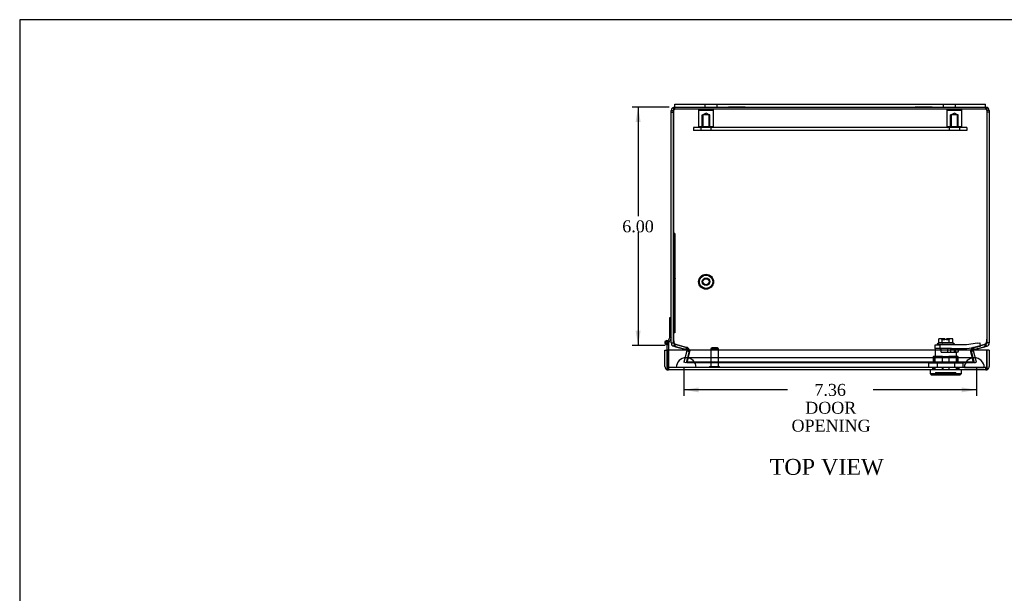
# Model space of a CAD drawing. Header units: inches. Extents: x 0.2 to 65.9, y -0.4 to 43.8.
# Tile 4 of 9: x 0.2 to 24.9, y 29.4 to 43.8. Entities that reach past the tile are written whole.
import ezdxf
from ezdxf.enums import TextEntityAlignment as Align
from ezdxf.lldxf.tags import DXFTag

# ---------------------------------------------------------------- set-up
doc = ezdxf.new("R2010")
doc.units = ezdxf.units.IN
doc.header["$MEASUREMENT"] = 0
for name, color, linetype in [('COM54601-12', 7, 'Continuous'), ('COM54602-8', 7, 'Continuous'), ('COM54603-5', 7, 'Continuous'), ('COM54604-3', 7, 'Continuous'), ('COM70219', 7, 'Continuous'), ('Default', 7, 'Continuous'), ('HNG14586-9B', 7, 'Continuous'), ('HNG14586-9C', 7, 'Continuous'), ('HNG14586-9P', 7, 'Continuous'), ('LOK10017', 7, 'Continuous'), ('QLB20280', 7, 'Continuous'), ('STD26020', 7, 'Continuous'), ('STD26152', 7, 'Continuous')]:
    doc.layers.add(name, color=color, linetype=linetype)
doc.styles.add('SEACAD_Times_New_Roman', font='times.ttf')
tags = doc.linetypes.add('HIDDEN2', pattern=[0.1875, 0.125, -0.0625]).pattern_tags.tags
tags[6:7] = [DXFTag(74, 4), DXFTag(75, 0), DXFTag(340, '0'), DXFTag(46, 0.0), DXFTag(50, 0.0), DXFTag(44, 0.0), DXFTag(45, 0.0)]
tags[4:5] = [DXFTag(74, 4), DXFTag(75, 0), DXFTag(340, '0'), DXFTag(46, 0.0), DXFTag(50, 0.0), DXFTag(44, 0.0), DXFTag(45, 0.0)]
doc.dimstyles.new('HAMMOND_(STH_-_48x32)', dxfattribs={"dimtxt": 0.3, "dimasz": 0.375, "dimexe": 0.15, "dimexo": 0.15, "dimgap": 0.075, "dimtad": 0, "dimtih": 1, "dimtoh": 1, "dimzin": 0, "dimdsep": 46, "dimtxsty": 'SEACAD_Times_New_Roman', "dimblk1": '_SE_FILLED', "dimblk2": '_SE_FILLED', "dimsah": 1, "dimcen": 0.15, "dimadec": 0, "dimazin": 0, "dimtfac": 0.8, "dimtofl": 0, "dimtmove": 0, "dimatfit": 3, "dimfxl": 1, "dimtolj": 1, "dimtzin": 0, "dimarcsym": 0})

# ---------------------------------------------------------------- blocks, each defined once
blk = doc.blocks.new('SE1')
at = {"layer": 'COM54601-12', "color": 7, "linetype": 'HIDDEN2'}
for p, q in [((16.651, 41.584), (16.651, 41.641)), ((24.479, 41.584), (24.479, 41.641)), ((24.479, 41.584), (16.651, 41.584)), ((16.686, 35.667), (16.643, 35.679)), ((16.666, 35.624), (16.666, 35.679)), ((24.486, 35.679), (24.444, 35.667)), ((24.463, 35.624), (24.463, 35.679)), ((16.686, 35.667), (16.952, 35.596)), ((16.701, 35.667), (16.967, 35.596)), ((16.958, 35.505), (16.883, 35.226)), ((17.013, 35.49), (16.938, 35.211)), ((16.94, 35.548), (16.952, 35.596)), ((16.959, 35.513), (16.958, 35.505)), ((16.958, 35.505), (17.013, 35.49)), ((17.026, 35.505), (16.958, 35.226)), ((17.026, 35.49), (16.958, 35.211)), ((16.959, 35.513), (17.016, 35.515)), ((16.967, 35.541), (16.967, 35.596)), ((17.016, 35.515), (17.013, 35.49)), ((17.029, 35.513), (17.026, 35.505)), ((17.028, 35.508), (17.026, 35.49)), ((17.026, 35.49), (17.028, 35.508)), ((17.026, 35.505), (17.026, 35.49)), ((17.028, 35.508), (17.028, 35.511)), ((17.029, 35.513), (17.029, 35.515)), ((24.101, 35.513), (24.101, 35.515)), ((24.104, 35.505), (24.101, 35.513)), ((24.102, 35.511), (24.102, 35.508)), ((24.104, 35.49), (24.102, 35.508)), ((24.102, 35.508), (24.104, 35.49)), ((24.172, 35.226), (24.104, 35.505)), ((24.104, 35.505), (24.104, 35.49)), ((24.172, 35.211), (24.104, 35.49)), ((24.17, 35.513), (24.113, 35.515)), ((24.113, 35.515), (24.116, 35.49)), ((24.171, 35.505), (24.116, 35.49)), ((24.191, 35.211), (24.116, 35.49)), ((24.162, 35.596), (24.429, 35.667)), ((24.162, 35.541), (24.162, 35.596)), ((24.17, 35.513), (24.171, 35.505)), ((24.246, 35.226), (24.171, 35.505)), ((24.177, 35.596), (24.444, 35.667)), ((24.19, 35.548), (24.177, 35.596)), ((16.938, 35.211), (16.883, 35.226)), ((16.958, 35.211), (16.958, 35.226)), ((24.172, 35.226), (16.958, 35.226)), ((24.172, 35.211), (16.958, 35.211)), ((24.172, 35.211), (24.172, 35.226)), ((24.191, 35.211), (24.246, 35.226))]:
    blk.add_line(p, q, dxfattribs=at)
at = {"layer": 'COM54601-12', "color": 7, "linetype": 'Continuous'}
for p, q in [((16.658, 41.641), (16.651, 41.641)), ((24.479, 41.641), (24.471, 41.641)), ((16.565, 41.514), (16.565, 41.555)), ((16.565, 41.555), (16.622, 41.555)), ((16.565, 41.514), (16.622, 41.514)), ((16.565, 35.888), (16.565, 41.514)), ((16.622, 41.514), (16.622, 41.555)), ((16.622, 41.555), (16.622, 35.801)), ((16.622, 35.888), (16.622, 41.514)), ((24.565, 41.555), (24.508, 41.555)), ((24.508, 41.555), (24.508, 41.514)), ((24.508, 41.555), (24.508, 35.801)), ((24.508, 41.514), (24.508, 35.888)), ((24.565, 41.514), (24.508, 41.514)), ((24.565, 41.555), (24.565, 41.514)), ((24.565, 41.514), (24.565, 35.888)), ((16.565, 35.707), (16.565, 35.888)), ((16.565, 35.707), (16.622, 35.707)), ((16.622, 35.707), (16.622, 35.888)), ((16.629, 35.624), (16.643, 35.679)), ((24.501, 35.624), (24.486, 35.679)), ((24.508, 35.888), (24.508, 35.707)), ((24.565, 35.707), (24.508, 35.707)), ((24.565, 35.888), (24.565, 35.707)), ((16.629, 35.624), (16.671, 35.612)), ((16.671, 35.612), (16.938, 35.541)), ((16.701, 35.612), (16.967, 35.541)), ((16.938, 35.541), (16.94, 35.548)), ((24.162, 35.541), (24.429, 35.612)), ((24.192, 35.541), (24.19, 35.548)), ((24.192, 35.541), (24.459, 35.612)), ((24.459, 35.612), (24.501, 35.624))]:
    blk.add_line(p, q, dxfattribs=at)
for centre, radius, start, end in [((16.651, 41.555), 0.086, 90, 180), ((24.479, 41.555), 0.086, 0, 90), ((16.651, 41.555), 0.029, 155.7175, 180), ((24.479, 41.555), 0.029, 0, 24.2825), ((16.651, 35.707), 0.086, 180, 255), ((16.903, 35.801), 0.281, 180, 199.6468), ((16.651, 35.707), 0.029, 180, 255), ((24.479, 35.707), 0.029, 285, 0), ((24.227, 35.801), 0.281, 340.3532, 0), ((24.479, 35.707), 0.086, 285, 0), ((16.93, 35.513), 0.029, 35.3752, 74.9999), ((16.929, 35.37), 0.175, 65.7068, 77.2089), ((24.201, 35.37), 0.175, 102.7911, 114.2932), ((24.199, 35.513), 0.029, 105, 144.6248)]:
    blk.add_arc(centre, radius, start, end, dxfattribs=at)
at = {"layer": 'COM54601-12', "color": 7, "linetype": 'HIDDEN2'}
for centre, radius, start, end in [((16.651, 41.555), 0.029, 90, 155.7175), ((24.479, 41.555), 0.029, 24.2825, 90), ((16.93, 35.513), 0.086, 1.5173, 75), ((16.93, 35.513), 0.029, 1.5174, 35.3752), ((16.929, 35.37), 0.175, 55.0156, 65.7068), ((24.201, 35.37), 0.175, 114.2932, 124.9844), ((24.199, 35.513), 0.086, 105, 178.4827), ((24.199, 35.513), 0.029, 144.6248, 178.4827)]:
    blk.add_arc(centre, radius, start, end, dxfattribs=at)
for centre, major_axis, start_param, end_param in [((16.903, 35.718), (-0.281, 0), 0.568214, 0.768068), ((24.227, 35.718), (0.281, 0), -0.768068, -0.568214)]:
    blk.add_ellipse(centre, major_axis=major_axis, ratio=0.258819, start_param=start_param, end_param=end_param, dxfattribs=at)
at = {"layer": 'COM54601-12', "color": 7, "linetype": 'Continuous'}
for centre, major_axis, start_param, end_param in [((16.903, 35.663), (-0.281, 0), 0.568214, 0.768068), ((24.227, 35.663), (0.281, 0), -0.768068, -0.568214)]:
    blk.add_ellipse(centre, major_axis=major_axis, ratio=0.258819, start_param=start_param, end_param=end_param, dxfattribs=at)
for points, knots in [([(16.622, 41.555), (16.624, 41.566), (16.627, 41.577), (16.632, 41.598), (16.634, 41.607), (16.639, 41.623), (16.641, 41.63), (16.646, 41.638), (16.648, 41.641), (16.651, 41.641)], [0, 0, 0, 0, 0.25, 0.25, 0.5, 0.5, 0.75, 0.75, 1, 1, 1, 1]), ([(24.479, 41.641), (24.481, 41.641), (24.484, 41.638), (24.488, 41.63), (24.491, 41.623), (24.496, 41.607), (24.498, 41.598), (24.503, 41.577), (24.505, 41.566), (24.508, 41.555)], [0, 0, 0, 0, 0.25, 0.25, 0.5, 0.5, 0.75, 0.75, 1, 1, 1, 1]), ([(16.638, 35.707), (16.639, 35.705), (16.639, 35.701), (16.64, 35.695), (16.642, 35.689), (16.643, 35.683), (16.644, 35.678), (16.645, 35.673), (16.646, 35.667), (16.648, 35.662), (16.649, 35.658), (16.651, 35.651), (16.654, 35.643), (16.657, 35.635), (16.66, 35.63), (16.663, 35.626), (16.665, 35.624), (16.666, 35.624)], [0, 0, 0, 0, 0.051734, 0.103313, 0.154733, 0.205989, 0.257076, 0.30799, 0.358727, 0.409282, 0.459652, 0.509831, 0.634311, 0.757519, 0.838964, 0.919797, 1, 1, 1, 1]), ([(24.463, 35.624), (24.464, 35.624), (24.465, 35.625), (24.467, 35.627), (24.469, 35.63), (24.471, 35.633), (24.473, 35.636), (24.474, 35.64), (24.476, 35.644), (24.477, 35.648), (24.48, 35.655), (24.482, 35.665), (24.485, 35.676), (24.488, 35.687), (24.489, 35.697), (24.491, 35.703), (24.491, 35.707)], [0, 0, 0, 0, 0.053413, 0.107109, 0.161083, 0.215329, 0.269842, 0.324617, 0.379649, 0.434931, 0.490459, 0.616155, 0.742995, 0.828211, 0.913886, 1, 1, 1, 1])]:
    blk.add_open_spline(points, degree=3, knots=knots, dxfattribs=at)
at = {"layer": 'COM54601-12', "color": 7, "linetype": 'HIDDEN2'}
for points, knots in [([(16.622, 41.555), (16.627, 41.562), (16.632, 41.57), (16.641, 41.581), (16.646, 41.584), (16.651, 41.584)], [0, 0, 0, 0, 0.5, 0.5, 1, 1, 1, 1]), ([(24.479, 41.584), (24.484, 41.584), (24.488, 41.581), (24.498, 41.57), (24.503, 41.562), (24.508, 41.555)], [0, 0, 0, 0, 0.5, 0.5, 1, 1, 1, 1]), ([(16.638, 35.707), (16.64, 35.703), (16.642, 35.7), (16.646, 35.694), (16.648, 35.691), (16.653, 35.686), (16.655, 35.684), (16.66, 35.681), (16.663, 35.679), (16.666, 35.679)], [0, 0, 0, 0, 0.25, 0.25, 0.5, 0.5, 0.75, 0.75, 1, 1, 1, 1]), ([(24.463, 35.679), (24.466, 35.679), (24.469, 35.681), (24.474, 35.684), (24.477, 35.686), (24.481, 35.691), (24.484, 35.694), (24.488, 35.7), (24.49, 35.703), (24.491, 35.707)], [0, 0, 0, 0, 0.25, 0.25, 0.5, 0.5, 0.75, 0.75, 1, 1, 1, 1]), ([(16.967, 35.596), (16.972, 35.593), (16.978, 35.59), (16.988, 35.579), (16.993, 35.573), (17.003, 35.559), (17.008, 35.551), (17.019, 35.533), (17.024, 35.524), (17.029, 35.515)], [0, 0, 0, 0, 0.25, 0.25, 0.5, 0.5, 0.75, 0.75, 1, 1, 1, 1]), ([(17.029, 35.515), (17.024, 35.524), (17.019, 35.533), (17.008, 35.551), (17.003, 35.559), (16.993, 35.573), (16.988, 35.579), (16.978, 35.59), (16.972, 35.593), (16.967, 35.596)], [0, 0, 0, 0, 0.25, 0.25, 0.5, 0.5, 0.75, 0.75, 1, 1, 1, 1]), ([(24.101, 35.515), (24.106, 35.524), (24.111, 35.533), (24.121, 35.551), (24.126, 35.559), (24.137, 35.573), (24.142, 35.579), (24.152, 35.59), (24.157, 35.593), (24.162, 35.596)], [0, 0, 0, 0, 0.25, 0.25, 0.5, 0.5, 0.75, 0.75, 1, 1, 1, 1]), ([(24.162, 35.596), (24.157, 35.593), (24.152, 35.59), (24.142, 35.579), (24.137, 35.573), (24.126, 35.559), (24.121, 35.551), (24.111, 35.533), (24.106, 35.524), (24.101, 35.515)], [0, 0, 0, 0, 0.25, 0.25, 0.5, 0.5, 0.75, 0.75, 1, 1, 1, 1])]:
    blk.add_open_spline(points, degree=3, knots=knots, dxfattribs=at)
at = {"layer": 'COM54602-8', "color": 7, "linetype": 'Continuous'}
for p, q in [((16.405, 35.529), (16.462, 35.529)), ((16.405, 35.115), (16.405, 35.529)), ((16.462, 35.115), (16.462, 35.529)), ((24.506, 35.529), (16.463, 35.529)), ((16.463, 35.529), (16.463, 35.115)), ((24.506, 35.115), (24.506, 35.529)), ((24.563, 35.529), (24.506, 35.529)), ((24.506, 35.529), (24.506, 35.115)), ((24.563, 35.529), (24.563, 35.115)), ((16.462, 35.082), (16.435, 35.051)), ((16.462, 35.115), (16.462, 35.115)), ((16.462, 35.115), (16.462, 35.082)), ((16.463, 35.115), (16.463, 35.051)), ((24.477, 35.029), (16.491, 35.029)), ((16.491, 35.029), (16.491, 35.029)), ((16.491, 35.029), (16.491, 35.029)), ((24.478, 35.029), (24.477, 35.029)), ((24.478, 35.029), (24.478, 35.029)), ((24.507, 35.115), (24.506, 35.115)), ((24.506, 35.115), (24.506, 35.051)), ((24.507, 35.082), (24.507, 35.115)), ((24.507, 35.082), (24.534, 35.051))]:
    blk.add_line(p, q, dxfattribs=at)
at = {"layer": 'COM54602-8', "color": 7, "linetype": 'HIDDEN2'}
for p, q in [((16.463, 35.115), (16.463, 35.115)), ((24.477, 35.086), (16.491, 35.086)), ((16.491, 35.086), (16.491, 35.029)), ((16.491, 35.029), (16.491, 35.086)), ((23.14, 35.086), (23.14, 35.029)), ((23.396, 35.086), (23.396, 35.029)), ((23.547, 35.086), (23.547, 35.029)), ((23.802, 35.086), (23.802, 35.029)), ((24.477, 35.029), (24.477, 35.086)), ((24.478, 35.086), (24.478, 35.029)), ((24.506, 35.115), (24.506, 35.115))]:
    blk.add_line(p, q, dxfattribs=at)
at = {"layer": 'COM54602-8', "color": 7, "linetype": 'Continuous'}
for centre, start, end in [((16.491, 35.115), 180, 228.6921), ((16.491, 35.115), 228.6921, 269.7626), ((16.491, 35.115), 269.8734, 270), ((24.477, 35.115), 270, 270.1266), ((24.477, 35.115), 270.2374, 311.3079), ((24.477, 35.115), 311.3079, 0)]:
    blk.add_arc(centre, 0.086, start, end, dxfattribs=at)
at = {"layer": 'COM54602-8', "color": 7, "linetype": 'HIDDEN2'}
for centre, start, end in [((16.491, 35.115), 180, 269.6244), ((16.492, 35.115), 180, 269.6244), ((16.491, 35.115), 269.6244, 270), ((24.477, 35.115), 270.3756, 0), ((24.477, 35.115), 270, 270.3756), ((24.477, 35.115), 270.3756, 0)]:
    blk.add_arc(centre, 0.029, start, end, dxfattribs=at)
for points, knots in [([(16.462, 35.082), (16.467, 35.08), (16.472, 35.078), (16.479, 35.076), (16.481, 35.075), (16.485, 35.074), (16.486, 35.074), (16.488, 35.073), (16.488, 35.073), (16.489, 35.072), (16.49, 35.071), (16.49, 35.069), (16.49, 35.067), (16.491, 35.063), (16.491, 35.062), (16.491, 35.057), (16.491, 35.053), (16.491, 35.043), (16.491, 35.036), (16.491, 35.029)], [0, 0, 0, 0, 0.25, 0.25, 0.375, 0.375, 0.4375, 0.4375, 0.46875, 0.46875, 0.5, 0.5, 0.5625, 0.5625, 0.625, 0.625, 0.75, 0.75, 1, 1, 1, 1]), ([(16.491, 35.029), (16.491, 35.034), (16.491, 35.039), (16.491, 35.043), (16.491, 35.048), (16.491, 35.053), (16.491, 35.058), (16.491, 35.06), (16.491, 35.062), (16.491, 35.064), (16.491, 35.066), (16.49, 35.068), (16.49, 35.07), (16.49, 35.071), (16.49, 35.071), (16.489, 35.072), (16.489, 35.072), (16.489, 35.073), (16.488, 35.073), (16.487, 35.074), (16.486, 35.074), (16.485, 35.074), (16.481, 35.076), (16.476, 35.076), (16.472, 35.078), (16.469, 35.079), (16.466, 35.081), (16.463, 35.082)], [0, 0, 0, 0, 0.171341, 0.171341, 0.171341, 0.349707, 0.349707, 0.349707, 0.424508, 0.424508, 0.424508, 0.500067, 0.500067, 0.500067, 0.522528, 0.522528, 0.522528, 0.545152, 0.545152, 0.545152, 0.596514, 0.596514, 0.596514, 0.830327, 0.830327, 0.830327, 1, 1, 1, 1]), ([(24.506, 35.082), (24.502, 35.08), (24.497, 35.078), (24.49, 35.076), (24.488, 35.075), (24.484, 35.074), (24.483, 35.074), (24.481, 35.073), (24.48, 35.073), (24.48, 35.072), (24.479, 35.071), (24.478, 35.069), (24.478, 35.067), (24.478, 35.063), (24.478, 35.062), (24.478, 35.057), (24.478, 35.053), (24.478, 35.043), (24.478, 35.036), (24.478, 35.029)], [0, 0, 0, 0, 0.25, 0.25, 0.375, 0.375, 0.4375, 0.4375, 0.46875, 0.46875, 0.5, 0.5, 0.5625, 0.5625, 0.625, 0.625, 0.75, 0.75, 1, 1, 1, 1]), ([(24.478, 35.029), (24.478, 35.034), (24.478, 35.039), (24.478, 35.043), (24.478, 35.048), (24.478, 35.053), (24.478, 35.058), (24.478, 35.06), (24.478, 35.062), (24.478, 35.064), (24.478, 35.066), (24.479, 35.068), (24.479, 35.07), (24.479, 35.071), (24.48, 35.071), (24.48, 35.072), (24.48, 35.072), (24.48, 35.073), (24.481, 35.073), (24.482, 35.074), (24.483, 35.074), (24.484, 35.074), (24.488, 35.076), (24.493, 35.076), (24.497, 35.078), (24.5, 35.079), (24.503, 35.081), (24.507, 35.082)], [0, 0, 0, 0, 0.171341, 0.171341, 0.171341, 0.349707, 0.349707, 0.349707, 0.424508, 0.424508, 0.424508, 0.500067, 0.500067, 0.500067, 0.522528, 0.522528, 0.522528, 0.545152, 0.545152, 0.545152, 0.596514, 0.596514, 0.596514, 0.830327, 0.830327, 0.830327, 1, 1, 1, 1])]:
    blk.add_open_spline(points, degree=3, knots=knots, dxfattribs=at)
at = {"layer": 'COM54602-8', "color": 7, "linetype": 'Continuous'}
for points in [[(16.463, 35.051), (16.467, 35.044), (16.472, 35.039), (16.482, 35.031), (16.486, 35.029), (16.491, 35.029)], [(24.506, 35.051), (24.502, 35.044), (24.497, 35.039), (24.487, 35.031), (24.482, 35.029), (24.478, 35.029)]]:
    blk.add_open_spline(points, degree=3, knots=[0, 0, 0, 0, 0.5, 0.5, 1, 1, 1, 1], dxfattribs=at)
at = {"layer": 'COM54603-5', "color": 7, "linetype": 'HIDDEN2'}
for p, q in [((24.002, 41.124), (17.127, 41.124)), ((17.127, 41.124), (17.127, 41.052)), ((24.002, 41.052), (17.127, 41.052)), ((17.307, 41.124), (17.307, 41.052)), ((17.572, 41.052), (17.572, 41.124)), ((23.557, 41.124), (23.557, 41.052)), ((23.822, 41.052), (23.822, 41.124)), ((24.002, 41.124), (24.002, 41.052))]:
    blk.add_line(p, q, dxfattribs=at)
at = {"layer": 'COM54604-3', "color": 7, "linetype": 'Continuous'}
for p, q in [((16.658, 41.713), (17.01, 41.713)), ((16.658, 41.641), (16.658, 41.713)), ((16.658, 41.641), (17.01, 41.641)), ((17.01, 41.713), (17.426, 41.713)), ((17.01, 41.641), (17.426, 41.641)), ((17.426, 41.713), (23.704, 41.713)), ((17.426, 41.641), (23.704, 41.641)), ((23.704, 41.713), (24.12, 41.713)), ((23.704, 41.641), (24.12, 41.641)), ((24.12, 41.713), (24.471, 41.713)), ((24.12, 41.641), (24.471, 41.641)), ((24.471, 41.641), (24.471, 41.713))]:
    blk.add_line(p, q, dxfattribs=at)
at = {"layer": 'COM54604-3', "color": 7, "linetype": 'HIDDEN2'}
for p, q in [((17.409, 41.713), (17.409, 41.641)), ((17.721, 41.641), (17.721, 41.713)), ((18.002, 41.651), (18.002, 41.641)), ((18.002, 41.651), (18.136, 41.651)), ((18.073, 41.651), (18.073, 41.641)), ((18.121, 41.651), (18.121, 41.641)), ((18.136, 41.651), (18.136, 41.641)), ((18.136, 41.651), (18.256, 41.651)), ((18.17, 41.651), (18.17, 41.641)), ((18.18, 41.651), (18.18, 41.641)), ((18.246, 41.651), (18.246, 41.641)), ((18.256, 41.651), (18.256, 41.641)), ((18.256, 41.651), (18.305, 41.651)), ((18.29, 41.651), (18.29, 41.641)), ((18.305, 41.651), (18.305, 41.641)), ((18.305, 41.651), (18.424, 41.651)), ((18.353, 41.651), (18.353, 41.641)), ((18.424, 41.651), (18.424, 41.641)), ((22.705, 41.651), (22.705, 41.641)), ((22.705, 41.651), (22.839, 41.651)), ((22.776, 41.651), (22.776, 41.641)), ((22.824, 41.651), (22.824, 41.641)), ((22.839, 41.651), (22.839, 41.641)), ((22.839, 41.651), (22.959, 41.651)), ((22.873, 41.651), (22.873, 41.641)), ((22.883, 41.651), (22.883, 41.641)), ((22.949, 41.651), (22.949, 41.641)), ((22.959, 41.651), (22.959, 41.641)), ((22.959, 41.651), (23.008, 41.651)), ((22.993, 41.651), (22.993, 41.641)), ((23.008, 41.651), (23.008, 41.641)), ((23.008, 41.651), (23.127, 41.651)), ((23.056, 41.651), (23.056, 41.641)), ((23.127, 41.651), (23.127, 41.641)), ((23.409, 41.713), (23.409, 41.641)), ((23.721, 41.641), (23.721, 41.713))]:
    blk.add_line(p, q, dxfattribs=at)
at = {"layer": 'COM70219', "color": 7, "linetype": 'HIDDEN2'}
for p, q in [((17.19, 35.336), (16.94, 35.336)), ((23.94, 35.336), (17.19, 35.336)), ((24.19, 35.336), (23.94, 35.336)), ((16.94, 35.09), (16.691, 35.088)), ((17.19, 35.088), (16.691, 35.088)), ((16.691, 35.088), (16.691, 35.087)), ((17.19, 35.087), (16.691, 35.087)), ((17.19, 35.09), (16.94, 35.09)), ((17.189, 35.088), (16.94, 35.09)), ((17.189, 35.087), (17.189, 35.088)), ((23.94, 35.09), (17.19, 35.09)), ((23.94, 35.088), (17.19, 35.088)), ((23.94, 35.087), (17.19, 35.087)), ((24.19, 35.09), (23.94, 35.09)), ((24.439, 35.088), (23.94, 35.088)), ((24.439, 35.087), (23.94, 35.087)), ((23.941, 35.088), (24.19, 35.09)), ((23.941, 35.087), (23.941, 35.088)), ((24.19, 35.09), (24.439, 35.088)), ((24.439, 35.088), (24.439, 35.087))]:
    blk.add_line(p, q, dxfattribs=at)
for centre in [(16.94, 35.086), (24.19, 35.086)]:
    blk.add_arc(centre, 0.25, 0, 180, dxfattribs=at)
at = {"layer": 'HNG14586-9B', "color": 7, "linetype": 'Continuous'}
for p, q in [((16.527, 35.846), (16.527, 36.346)), ((16.527, 36.346), (16.565, 36.346)), ((16.474, 35.719), (16.472, 35.709)), ((16.481, 35.755), (16.484, 35.76)), ((16.481, 35.755), (16.481, 35.755)), ((16.484, 35.76), (16.527, 35.846)), ((16.504, 35.719), (16.499, 35.709)), ((16.565, 35.837), (16.504, 35.719))]:
    blk.add_line(p, q, dxfattribs=at)
at = {"layer": 'HNG14586-9B', "color": 7, "linetype": 'HIDDEN2'}
for p, q in [((16.458, 35.74), (16.463, 35.765)), ((16.472, 35.709), (16.472, 35.705)), ((16.481, 35.755), (16.474, 35.719)), ((16.499, 35.709), (16.486, 35.682))]:
    blk.add_line(p, q, dxfattribs=at)
at = {"layer": 'HNG14586-9B', "color": 7, "linetype": 'Continuous'}
for centre, radius, start, end in [((16.45, 35.717), 0.025, 70.0152, 331.1468), ((16.45, 35.717), 0.055, 2.6729, 51.6888), ((16.449, 35.717), 0.05, 262.084, 285.0701)]:
    blk.add_arc(centre, radius, start, end, dxfattribs=at)
at = {"layer": 'HNG14586-9B', "color": 7, "linetype": 'HIDDEN2'}
for centre, radius, start, end in [((16.449, 35.717), 0.05, 285.0701, 316.2603), ((16.45, 35.717), 0.025, 331.1468, 333)]:
    blk.add_arc(centre, radius, start, end, dxfattribs=at)
at = {"layer": 'HNG14586-9C', "color": 7, "linetype": 'Continuous'}
for p, q in [((16.443, 35.667), (16.449, 35.692)), ((16.474, 35.717), (16.462, 35.668)), ((16.499, 35.717), (16.499, 35.529)), ((16.462, 35.529), (16.462, 35.668))]:
    blk.add_line(p, q, dxfattribs=at)
at = {"layer": 'HNG14586-9C', "color": 7, "linetype": 'HIDDEN2'}
for p, q in [((16.499, 35.529), (16.499, 35.086)), ((16.462, 35.086), (16.462, 35.115)), ((16.491, 35.086), (16.462, 35.086))]:
    blk.add_line(p, q, dxfattribs=at)
at = {"layer": 'HNG14586-9C', "color": 7, "linetype": 'Continuous'}
for radius, end in [(0.05, 262.084), (0.025, 268.1945)]:
    blk.add_arc((16.449, 35.717), radius, 0, end, dxfattribs=at)
at = {"layer": 'HNG14586-9C', "color": 7, "linetype": 'HIDDEN2'}
blk.add_arc((16.449, 35.717), 0.0575, 283.0668, 330.4082, dxfattribs=at)
at = {"layer": 'HNG14586-9P', "color": 7, "linetype": 'Continuous'}
blk.add_circle((16.449, 35.717), 0.0225, dxfattribs=at)
at = {"layer": 'LOK10017', "color": 7, "linetype": 'HIDDEN2'}
for p, q in [((23.296, 35.712), (23.254, 35.677)), ((23.383, 35.812), (23.295, 35.812)), ((23.295, 35.711), (23.295, 35.812)), ((23.296, 35.712), (23.295, 35.711)), ((23.295, 35.711), (23.296, 35.712)), ((23.382, 35.712), (23.296, 35.712)), ((23.376, 35.792), (23.376, 35.812)), ((23.376, 35.792), (23.451, 35.792)), ((23.382, 35.712), (23.383, 35.711)), ((23.383, 35.711), (23.383, 35.812)), ((23.451, 35.812), (23.383, 35.812)), ((23.383, 35.711), (23.386, 35.712)), ((23.557, 35.712), (23.386, 35.712)), ((23.451, 35.792), (23.451, 35.812)), ((23.491, 35.792), (23.451, 35.792)), ((23.559, 35.812), (23.491, 35.812)), ((23.491, 35.812), (23.491, 35.792)), ((23.491, 35.792), (23.566, 35.792)), ((23.557, 35.712), (23.559, 35.711)), ((23.648, 35.812), (23.559, 35.812)), ((23.559, 35.711), (23.559, 35.812)), ((23.559, 35.711), (23.561, 35.712)), ((23.646, 35.712), (23.561, 35.712)), ((23.566, 35.792), (23.566, 35.812)), ((23.648, 35.711), (23.646, 35.712)), ((23.646, 35.712), (23.648, 35.711)), ((23.689, 35.677), (23.646, 35.712)), ((23.648, 35.711), (23.648, 35.812)), ((24.272, 35.701), (23.997, 35.662)), ((24.272, 35.701), (24.332, 35.709)), ((24.332, 35.709), (24.336, 35.616)), ((23.204, 35.569), (23.204, 35.662)), ((23.204, 35.662), (23.319, 35.662)), ((23.319, 35.569), (23.204, 35.569)), ((23.204, 35.569), (23.204, 35.363)), ((23.254, 35.677), (23.689, 35.677)), ((23.254, 35.677), (23.254, 35.662)), ((23.997, 35.662), (23.319, 35.662)), ((23.319, 35.662), (23.319, 35.569)), ((23.319, 35.569), (23.33, 35.569)), ((23.613, 35.569), (23.33, 35.569)), ((23.36, 35.475), (23.36, 35.569)), ((23.36, 35.475), (23.528, 35.475)), ((23.528, 35.475), (23.528, 35.569)), ((23.528, 35.475), (23.715, 35.475)), ((23.596, 35.475), (23.596, 35.569)), ((23.613, 35.569), (24.004, 35.569)), ((23.689, 35.662), (23.689, 35.677)), ((23.691, 35.475), (23.691, 35.569)), ((23.715, 35.475), (23.715, 35.569)), ((23.715, 35.475), (23.717, 35.475)), ((23.761, 35.475), (23.717, 35.475)), ((23.739, 35.363), (23.739, 35.475)), ((23.791, 35.505), (23.791, 35.569)), ((24.004, 35.569), (24.276, 35.608)), ((24.336, 35.616), (24.276, 35.608)), ((23.255, 35.198), (23.038, 35.198)), ((23.038, 35.198), (23.038, 35.086)), ((23.156, 35.363), (23.167, 35.363)), ((23.156, 35.363), (23.156, 35.198)), ((23.167, 35.363), (23.167, 35.198)), ((23.39, 35.363), (23.167, 35.363)), ((23.205, 35.198), (23.205, 35.363)), ((23.688, 35.198), (23.255, 35.198)), ((23.255, 35.198), (23.255, 35.086)), ((23.39, 35.363), (23.552, 35.363)), ((23.39, 35.198), (23.39, 35.363)), ((23.552, 35.363), (23.552, 35.198)), ((23.776, 35.363), (23.552, 35.363)), ((23.904, 35.198), (23.688, 35.198)), ((23.688, 35.198), (23.688, 35.086)), ((23.738, 35.198), (23.738, 35.363)), ((23.776, 35.363), (23.786, 35.363)), ((23.776, 35.198), (23.776, 35.363)), ((23.786, 35.198), (23.786, 35.363)), ((23.904, 35.198), (23.904, 35.086)), ((23.156, 35.086), (23.156, 35.029)), ((23.156, 35.086), (23.205, 35.086)), ((23.167, 35.086), (23.167, 35.029)), ((23.205, 35.029), (23.205, 35.086)), ((23.213, 34.967), (23.729, 34.967)), ((23.213, 34.967), (23.213, 34.907)), ((23.224, 34.967), (23.224, 34.907)), ((23.39, 35.029), (23.39, 35.086)), ((23.552, 35.086), (23.552, 35.029)), ((23.719, 34.967), (23.719, 34.907)), ((23.729, 34.907), (23.729, 34.967)), ((23.738, 35.029), (23.738, 35.086)), ((23.786, 35.086), (23.738, 35.086)), ((23.776, 35.029), (23.776, 35.086)), ((23.786, 35.029), (23.786, 35.086))]:
    blk.add_line(p, q, dxfattribs=at)
at = {"layer": 'LOK10017', "color": 7, "linetype": 'Continuous'}
for p, q in [((23.077, 35.029), (23.077, 34.937)), ((23.077, 34.937), (23.865, 34.937)), ((23.077, 34.937), (23.107, 34.907)), ((23.835, 34.907), (23.865, 34.937)), ((23.865, 34.937), (23.865, 35.029)), ((23.107, 34.907), (23.835, 34.907))]:
    blk.add_line(p, q, dxfattribs=at)
at = {"layer": 'LOK10017', "color": 7, "linetype": 'HIDDEN2'}
blk.add_arc((23.761, 35.505), 0.03, 270, 0, dxfattribs=at)
at = {"layer": 'QLB20280', "color": 7, "linetype": 'HIDDEN2'}
for p, q in [((16.652, 38.461), (16.622, 38.461)), ((16.652, 38.461), (16.652, 38.086)), ((16.652, 38.086), (16.652, 36.336)), ((16.663, 37.336), (16.651, 37.336)), ((16.663, 37.335), (16.651, 37.335)), ((16.651, 37.327), (16.663, 37.327)), ((16.663, 37.321), (16.651, 37.321)), ((16.651, 37.312), (16.663, 37.312)), ((16.651, 37.31), (16.663, 37.31)), ((16.663, 37.3), (16.651, 37.3)), ((16.663, 37.285), (16.651, 37.285)), ((16.663, 37.285), (16.651, 37.285)), ((16.651, 37.264), (16.663, 37.264)), ((16.651, 37.212), (16.663, 37.212)), ((16.651, 37.188), (16.663, 37.188)), ((16.663, 37.174), (16.651, 37.174)), ((16.662, 37.335), (16.652, 37.335)), ((16.662, 37.333), (16.652, 37.333)), ((16.662, 37.332), (16.652, 37.332)), ((16.662, 37.329), (16.652, 37.329)), ((16.662, 37.322), (16.652, 37.322)), ((16.662, 37.321), (16.652, 37.321)), ((16.662, 37.317), (16.652, 37.317)), ((16.662, 37.315), (16.652, 37.315)), ((16.662, 37.313), (16.652, 37.313)), ((16.662, 37.3), (16.652, 37.3)), ((16.662, 37.298), (16.652, 37.298)), ((16.662, 37.294), (16.652, 37.294)), ((16.662, 37.294), (16.652, 37.294)), ((16.662, 37.286), (16.652, 37.286)), ((16.662, 37.282), (16.652, 37.282)), ((16.662, 37.281), (16.652, 37.281)), ((16.662, 37.28), (16.652, 37.28)), ((16.662, 37.28), (16.652, 37.28)), ((16.662, 37.279), (16.652, 37.279)), ((16.662, 37.278), (16.652, 37.278)), ((16.662, 37.273), (16.652, 37.273)), ((16.662, 37.273), (16.652, 37.273)), ((16.662, 37.27), (16.652, 37.27)), ((16.662, 37.268), (16.652, 37.268)), ((16.662, 37.266), (16.652, 37.266)), ((16.662, 37.265), (16.652, 37.265)), ((16.662, 37.262), (16.652, 37.262)), ((16.662, 37.262), (16.652, 37.262)), ((16.662, 37.26), (16.652, 37.26)), ((16.662, 37.26), (16.652, 37.26)), ((16.662, 37.258), (16.652, 37.258)), ((16.662, 37.24), (16.652, 37.24)), ((16.662, 37.238), (16.652, 37.238)), ((16.662, 37.217), (16.652, 37.217)), ((16.662, 37.209), (16.652, 37.209)), ((16.662, 37.205), (16.652, 37.205)), ((16.662, 37.202), (16.652, 37.202)), ((16.662, 37.201), (16.652, 37.201)), ((16.662, 37.196), (16.652, 37.196)), ((16.662, 37.187), (16.652, 37.187)), ((16.662, 37.181), (16.652, 37.181)), ((16.662, 37.181), (16.652, 37.181)), ((16.662, 37.175), (16.652, 37.175)), ((16.662, 37.17), (16.652, 37.17)), ((16.662, 37.336), (16.662, 37.332)), ((16.662, 37.322), (16.662, 37.332)), ((16.662, 37.31), (16.662, 37.322)), ((16.662, 37.3), (16.662, 37.309)), ((16.662, 37.278), (16.662, 37.3)), ((16.662, 37.203), (16.662, 37.278)), ((16.662, 37.274), (16.662, 37.275)), ((16.662, 37.167), (16.662, 37.203)), ((16.662, 37.132), (16.662, 37.167)), ((16.663, 37.131), (16.651, 37.131)), ((16.651, 37.101), (16.663, 37.101)), ((16.651, 37.086), (16.663, 37.086)), ((16.651, 37.085), (16.663, 37.085)), ((16.651, 37.071), (16.663, 37.071)), ((16.662, 37.162), (16.652, 37.162)), ((16.662, 37.162), (16.652, 37.162)), ((16.662, 37.161), (16.652, 37.161)), ((16.662, 37.161), (16.652, 37.161)), ((16.662, 37.151), (16.652, 37.151)), ((16.662, 37.132), (16.652, 37.132)), ((16.662, 37.13), (16.652, 37.13)), ((16.662, 37.129), (16.652, 37.129)), ((16.662, 37.124), (16.652, 37.124)), ((16.662, 37.116), (16.652, 37.116)), ((16.662, 37.109), (16.652, 37.109)), ((16.662, 37.106), (16.652, 37.106)), ((16.662, 37.105), (16.652, 37.105)), ((16.662, 37.103), (16.652, 37.103)), ((16.662, 37.102), (16.652, 37.102)), ((16.662, 37.1), (16.652, 37.1)), ((16.662, 37.099), (16.652, 37.099)), ((16.662, 37.099), (16.652, 37.099)), ((16.662, 37.096), (16.652, 37.096)), ((16.662, 37.093), (16.652, 37.093)), ((16.662, 37.092), (16.652, 37.092)), ((16.662, 37.091), (16.652, 37.091)), ((16.662, 37.09), (16.652, 37.09)), ((16.662, 37.09), (16.652, 37.09)), ((16.662, 37.079), (16.652, 37.079)), ((16.662, 37.076), (16.652, 37.076)), ((16.662, 37.162), (16.662, 37.165)), ((16.662, 37.109), (16.662, 37.132)), ((16.662, 37.09), (16.662, 37.109)), ((16.662, 37.076), (16.662, 37.09)), ((16.652, 36.336), (16.652, 35.961)), ((16.652, 35.961), (16.622, 35.961))]:
    blk.add_line(p, q, dxfattribs=at)
at = {"layer": 'QLB20280', "color": 7, "linetype": 'Continuous'}
for p, q in [((16.622, 38.461), (16.622, 38.461)), ((16.622, 35.961), (16.622, 35.961))]:
    blk.add_line(p, q, dxfattribs=at)
at = {"layer": 'STD26020', "color": 7, "linetype": 'HIDDEN2'}
for p, q in [((17.591, 35.586), (17.561, 35.556)), ((17.561, 35.556), (17.749, 35.556)), ((17.561, 35.556), (17.561, 35.117)), ((17.719, 35.586), (17.591, 35.586)), ((17.749, 35.556), (17.719, 35.586)), ((17.749, 35.117), (17.749, 35.556)), ((17.53, 35.117), (17.78, 35.117)), ((17.53, 35.117), (17.53, 35.086)), ((17.78, 35.086), (17.78, 35.117))]:
    blk.add_line(p, q, dxfattribs=at)
at = {"layer": 'STD26152', "color": 7, "linetype": 'HIDDEN2'}
for p, q in [((17.272, 41.584), (17.252, 41.564)), ((17.252, 41.564), (17.627, 41.564)), ((17.252, 41.564), (17.252, 41.144)), ((17.345, 41.444), (17.362, 41.444)), ((17.345, 41.124), (17.345, 41.444)), ((17.44, 41.491), (17.362, 41.444)), ((17.518, 41.444), (17.362, 41.444)), ((17.362, 41.444), (17.362, 41.124)), ((17.518, 41.444), (17.44, 41.491)), ((17.518, 41.124), (17.518, 41.444)), ((17.535, 41.444), (17.518, 41.444)), ((17.535, 41.124), (17.535, 41.444)), ((17.627, 41.564), (17.607, 41.584)), ((17.627, 41.144), (17.627, 41.564)), ((23.522, 41.584), (23.502, 41.564)), ((23.502, 41.564), (23.877, 41.564)), ((23.502, 41.564), (23.502, 41.144)), ((23.612, 41.444), (23.595, 41.444)), ((23.595, 41.124), (23.595, 41.444)), ((23.69, 41.491), (23.612, 41.444)), ((23.768, 41.444), (23.612, 41.444)), ((23.612, 41.444), (23.612, 41.124)), ((23.768, 41.444), (23.69, 41.491)), ((23.768, 41.124), (23.768, 41.444)), ((23.785, 41.444), (23.768, 41.444)), ((23.785, 41.124), (23.785, 41.444)), ((23.877, 41.564), (23.857, 41.584)), ((23.877, 41.144), (23.877, 41.564)), ((17.627, 41.144), (17.252, 41.144)), ((17.252, 41.144), (17.272, 41.124)), ((17.607, 41.124), (17.627, 41.144)), ((23.877, 41.144), (23.502, 41.144)), ((23.502, 41.144), (23.522, 41.124)), ((23.857, 41.124), (23.877, 41.144))]:
    blk.add_line(p, q, dxfattribs=at)
for radius in [0.188, 0.168, 0.095, 0.0781]:
    blk.add_circle((17.44, 37.246), radius, dxfattribs=at)
blk = doc.blocks.new('DMBLK5049')
at = {"layer": 'Default', "linetype": 'Continuous'}
for points in [[(17.258, 34.464), (17.258, 34.589), (16.883, 34.527)], [(23.871, 34.464), (24.246, 34.527), (23.871, 34.589)]]:
    blk.add_hatch(color=7, dxfattribs=at).paths.add_polyline_path(points)
at = {"layer": 'Default', "color": 7, "linetype": 'Continuous'}
for p, q in [((16.883, 35.076), (16.883, 34.377)), ((24.246, 35.076), (24.246, 34.377)), ((19.486, 34.527), (16.883, 34.527)), ((24.246, 34.527), (21.644, 34.527))]:
    blk.add_line(p, q, dxfattribs=at)
at = {"layer": 'Default', "color": 7, "linetype": 'Continuous', "style": 'SEACAD_Times_New_Roman'}
for s, p in [('7.36', (20.167, 34.677)), ('DOOR', (19.936, 34.227)), ('OPENING', (19.591, 33.777))]:
    blk.add_text(s, height=0.3, dxfattribs=at).set_placement(p, align=Align.TOP_LEFT)
blk = doc.blocks.new('_SE_FILLED')
at = {"color": 0}
blk.add_line((0, 0), (-1, 0), dxfattribs=at)
blk.add_solid([(0, 0), (-1, -0.1665), (-1, 0.1665), (0, 0)], dxfattribs=at)
blk = doc.blocks.new('DMBLK5056')
at = {"layer": 'Default', "linetype": 'Continuous'}
for points in [[(15.668, 41.266), (15.793, 41.266), (15.73, 41.641)], [(15.668, 36.016), (15.73, 35.641), (15.793, 36.016)]]:
    blk.add_hatch(color=7, dxfattribs=at).paths.add_polyline_path(points)
at = {"layer": 'Default', "color": 7, "linetype": 'Continuous'}
for p, q in [((16.508, 41.641), (15.58, 41.641)), ((15.73, 41.641), (15.73, 38.896)), ((15.73, 38.491), (15.73, 35.641)), ((16.415, 35.641), (15.58, 35.641))]:
    blk.add_line(p, q, dxfattribs=at)
at = {"layer": 'Default', "color": 7, "linetype": 'Continuous', "style": 'SEACAD_Times_New_Roman'}
blk.add_text('6.00', height=0.3, dxfattribs=at).set_placement((15.332, 38.791), align=Align.TOP_LEFT)
blk = doc.blocks.new('BORDER')
at = {"layer": 'Default', "color": 7, "linetype": 'Continuous'}
for p, q in [((0, 27.86), (-41.86, 27.86)), ((-41.86, 27.86), (-41.86, 0))]:
    blk.add_line(p, q, dxfattribs=at)

msp = doc.modelspace()

# ---------------------------------------------------------------- block references
at = {"layer": 'Default', "color": 7, "xscale": 1.57, "yscale": 1.57, "zscale": 1.57}
msp.add_blockref('BORDER', (65.889, 0.099), dxfattribs=at)
at = {"layer": 'Default'}
msp.add_blockref('SE1', (0, 0), dxfattribs=at)

# ---------------------------------------------------------------- texts
at = {"layer": 'Default', "color": 7, "linetype": 'Continuous', "style": 'SEACAD_Times_New_Roman'}
msp.add_text('TOP VIEW', height=0.4, dxfattribs=at).set_placement((19.042, 32.79), align=Align.TOP_LEFT)

# ---------------------------------------------------------------- dimensions: what is measured, and where the dimension line sits
at = {"layer": 'Default', "color": 7, "linetype": 'Continuous'}
dim = msp.add_linear_dim(base=(15.73, 35.641), p1=(16.658, 41.641), p2=(16.565, 35.641), angle=90, text='\\A1;<>', dimstyle='HAMMOND_(STH_-_48x32)', dxfattribs=at)
dim.commit()
dim.dimension.update_dxf_attribs({"geometry": 'DMBLK5056', "text_midpoint": (15.73, 38.641), "dimtype": 160})
dim = msp.add_linear_dim(base=(16.883, 34.527), p1=(24.246, 35.226), p2=(16.883, 35.226), text='\\A1;<>\\PDOOR\\XOPENING', dimstyle='HAMMOND_(STH_-_48x32)', dxfattribs=at)
dim.commit()
dim.dimension.update_dxf_attribs({"geometry": 'DMBLK5049', "text_midpoint": (20.565, 34.527), "dimtype": 160})

doc.saveas('drawing.dxf')
